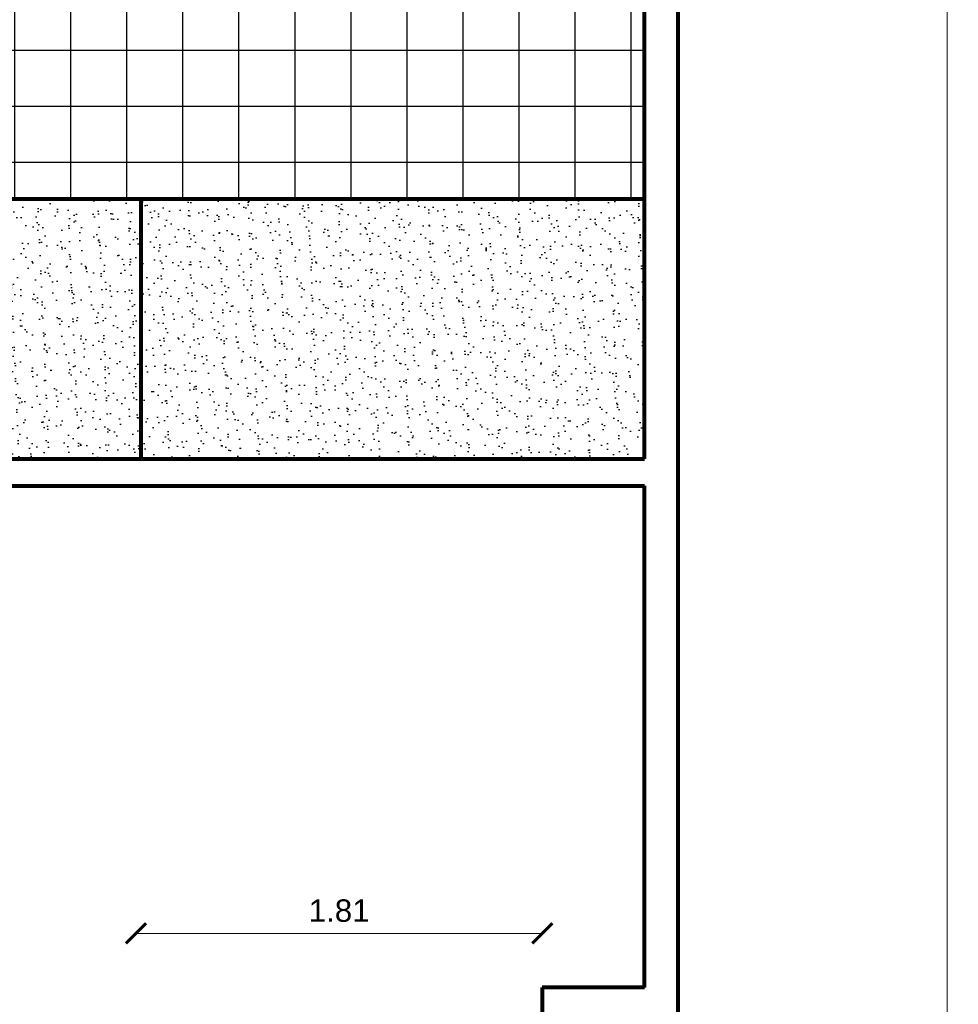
# Model space of a CAD drawing. Header units: inches. Extents: x -2.6 to 11.8, y -3.4 to 32.7.
# Tile 13 of 19: x 6.3 to 10.5, y 10.3 to 14.7. Entities that reach past the tile are written whole.
import ezdxf

# ---------------------------------------------------------------- set-up
doc = ezdxf.new("R2010")
doc.units = ezdxf.units.IN
doc.header["$MEASUREMENT"] = 0
doc.linetypes.add('CONTINUA', pattern=[0])
for name, color, linetype in [('Cotas', 60, 'Continuous'), ('Textura piso', 8, 'Continuous'), ('Vegetación', 3, 'Continuous')]:
    doc.layers.add(name, color=color, linetype=linetype)
doc.layers.add('Paredes', color=5, linetype='Continuous', lineweight=80)
doc.styles.get("Standard").update_dxf_attribs({"font": 'arial.ttf'})
doc.dimstyles.new('Cotas', dxfattribs={"dimtxt": 0.1, "dimasz": 0.09, "dimexe": 0.2, "dimexo": 0.4, "dimgap": 0.05, "dimtad": 1, "dimzin": 0, "dimdsep": 46, "dimtxsty": 'Standard', "dimblk": 'ARCHTICK', "dimcen": 0.09, "dimse1": 1, "dimse2": 1, "dimclrd": 60, "dimclre": 256, "dimadec": 0, "dimazin": 0, "dimtfac": 1, "dimtix": 1, "dimtofl": 0, "dimtmove": 1, "dimatfit": 3, "dimfxl": 0, "dimtolj": 1, "dimtzin": 0, "dimlwd": 9, "dimarcsym": 0})

# ---------------------------------------------------------------- blocks, each defined once
blk = doc.blocks.new('_ArchTick')
at = {"color": 0, "linetype": 'ByBlock', "const_width": 0.15}
blk.add_lwpolyline([(-0.5, -0.5), (0.5, 0.5)], dxfattribs=at)
blk = doc.blocks.new('*D105')
at = {"layer": 'Cotas', "color": 60, "linetype": 'CONTINUA', "lineweight": 9, "transparency": 16777216}
blk.add_line((10.4099, 30.05), (10.4099, 0), dxfattribs=at)
at = {"layer": 'Defpoints', "color": 0, "transparency": 16777216}
for p in [(10.4099, 30.05), (10.4099, 0), (10.4099, 0)]:
    blk.add_point(p, dxfattribs=at)
at = {"layer": 'Cotas', "color": 60, "lineweight": 9, "transparency": 16777216, "xscale": 0.09, "yscale": 0.09, "zscale": 0.09}
for p, rotation in [((10.4099, 30.05), 90), ((10.4099, 0), 270)]:
    blk.add_blockref('_ArchTick', p, dxfattribs=dict(at, rotation=rotation))
at = {"layer": 'Cotas', "color": 0, "transparency": 16777216, "insert": (10.3088, 15.025), "char_height": 0.1, "attachment_point": 5, "rotation": 90}
blk.add_mtext('\\A1;30.05', dxfattribs=at)
blk = doc.blocks.new('*D124')
at = {"layer": 'Cotas', "color": 60, "linetype": 'CONTINUA', "lineweight": 9, "transparency": 16777216}
blk.add_line((6.7907, 10.5859), (8.6036, 10.5859), dxfattribs=at)
at = {"layer": 'Defpoints', "color": 0, "transparency": 16777216}
for p in [(6.7907, 10.5859), (8.6036, 10.5859), (8.6036, 10.5859)]:
    blk.add_point(p, dxfattribs=at)
at = {"layer": 'Cotas', "color": 60, "lineweight": 9, "transparency": 16777216, "xscale": 0.09, "yscale": 0.09, "zscale": 0.09, "rotation": 180}
blk.add_blockref('_ArchTick', (6.7907, 10.5859), dxfattribs=at)
at = {"layer": 'Cotas', "color": 60, "lineweight": 9, "transparency": 16777216, "xscale": 0.09, "yscale": 0.09, "zscale": 0.09}
blk.add_blockref('_ArchTick', (8.6036, 10.5859), dxfattribs=at)
at = {"layer": 'Cotas', "color": 0, "transparency": 16777216, "insert": (7.6972, 10.6869), "char_height": 0.1, "attachment_point": 5}
blk.add_mtext('\\A1;1.81', dxfattribs=at)

msp = doc.modelspace()

# ---------------------------------------------------------------- hatches: boundary and pattern name
at = {"layer": 'Textura piso'}
h = msp.add_hatch(dxfattribs=at)
h.set_pattern_fill('ANSI37', color=256, scale=2, angle=315, style=0)
h.set_pattern_definition([(0, (-26.74984, -126.97242), (7e-17, 0.25), []), (90, (-26.74984, -126.97242), (-0.25, 7e-17), [])])
edge = h.paths.add_edge_path()
edge.add_line((9.0599, 13.8641), (9.0599, 19.6663))
edge.add_ellipse((9.0483, 19.6701), major_axis=(0.00575, 0.00575), ratio=1, start_angle=220.3243, end_angle=315, ccw=False)
edge.add_line((9.0476, 19.662), (9.0322, 19.6658))
edge.add_line((9.0322, 19.6658), (9.0322, 19.6714))
edge.add_ellipse((9.0521, 19.6552), major_axis=(0.0182, 0.0182), ratio=1, start_angle=95.834, end_angle=134.8998)
edge.add_line((9.0265, 19.6552), (9.0221, 19.6552))
edge.add_line((9.0221, 19.6552), (9.0221, 19.645))
edge.add_line((9.0221, 19.645), (8.9681, 19.645))
edge.add_ellipse((9.0207, 20.4728), major_axis=(0.5865, 0.5865), ratio=1, start_angle=134.7855, end_angle=221.3655, ccw=False)
edge.add_line((8.1912, 20.4759), (8.1599, 20.4759))
edge.add_line((8.1599, 20.4759), (7.6499, 20.4759))
edge.add_line((7.6499, 20.4759), (2.4642, 20.4759))
edge.add_line((2.4642, 20.4759), (2.4642, 20.3041))
edge.add_line((2.4642, 20.3041), (2.4642, 20.0441))
edge.add_line((2.4642, 20.0441), (2.4642, 19.8541))
edge.add_line((2.4642, 19.8541), (2.4642, 19.5941))
edge.add_line((2.4642, 19.5941), (2.4642, 19.4141))
edge.add_line((2.4642, 19.4141), (2.4642, 19.1541))
edge.add_line((2.4642, 19.1541), (2.4642, 18.9741))
edge.add_line((2.4642, 18.9741), (2.4642, 18.7141))
edge.add_line((2.4642, 18.7141), (2.4642, 18.5341))
edge.add_line((2.4642, 18.5341), (2.4642, 18.2741))
edge.add_line((2.4642, 18.2741), (2.4642, 18.0941))
edge.add_line((2.4642, 18.0941), (2.4642, 17.8341))
edge.add_line((2.4642, 17.8341), (2.4642, 17.6541))
edge.add_line((2.4642, 17.6541), (2.4642, 17.3941))
edge.add_line((2.4642, 17.3941), (2.4642, 17.2141))
edge.add_line((2.4642, 17.2141), (2.4642, 16.9541))
edge.add_line((2.4642, 16.9541), (2.4642, 16.7741))
edge.add_line((2.4642, 16.7741), (2.4642, 16.5141))
edge.add_line((2.4642, 16.5141), (2.4642, 16.3341))
edge.add_line((2.4642, 16.3341), (2.4642, 16.0741))
edge.add_line((2.4642, 16.0741), (2.4642, 15.8941))
edge.add_line((2.4642, 15.8941), (2.4642, 15.6341))
edge.add_line((2.4642, 15.6341), (2.4642, 15.4541))
edge.add_line((2.4642, 15.4541), (2.4642, 15.1941))
edge.add_line((2.4642, 15.1941), (2.4642, 15.0141))
edge.add_line((2.4642, 15.0141), (2.4642, 14.7541))
edge.add_line((2.4642, 14.7541), (2.4642, 14.5741))
edge.add_line((2.4642, 14.5741), (2.4642, 14.3141))
edge.add_line((2.4642, 14.3141), (2.4642, 14.1341))
edge.add_line((2.4642, 14.1341), (2.4642, 13.8641))
edge.add_line((2.4642, 13.8641), (5.3119, 13.8641))
edge.add_line((5.3119, 13.8641), (9.0599, 13.8641))
h.paths.add_polyline_path([(5.2947, 17.8973), (5.9829, 17.8973), (5.9829, 17.7757), (5.2947, 17.7757)], flags=24)
h.paths.add_polyline_path([(5.1961, 18.2365), (5.9816, 18.2365), (5.9816, 18.0053), (5.1961, 18.0053)], flags=24)
at = {"layer": 'Vegetación'}
h = msp.add_hatch(dxfattribs=at)
h.set_pattern_fill('AR-SAND', color=256, scale=0.05, angle=-45, style=0)
h.set_pattern_definition([(352.5, (-26.85975, 63.31454), (0.06589636, 0.07035066), [0, -0.076, 0, -0.085, 0, -0.08125]), (322.5, (-26.85975, 63.31454), (0.16234899, 0.03720688), [0, -0.041, 0, -0.0685, 0, -0.02625]), (282.5, (-26.90324, 63.35803), (0.11030162, -0.10990146), [0, -0.025, 0, -0.09, 0, -0.1175]), (272.5, (-26.90324, 63.35803), (0.13731314, -0.0752521), [0, -0.0125, 0, -0.059, 0, -0.0675])])
h.paths.add_polyline_path([(9.0599, 12.7041), (9.0599, 13.8641), (6.8119, 13.8641), (6.8119, 12.7041)])
h.paths.add_polyline_path([(6.8119, 12.7041), (6.8119, 13.8641), (5.3119, 13.8641), (5.3119, 12.7041)])

# ---------------------------------------------------------------- linework, layer by layer
at = {"layer": 'Paredes'}
for p, q in [((9.2099, 0), (9.2099, 30.05)), ((9.0599, 12.7041), (9.0599, 23.8773)), ((5.3119, 13.8641), (9.0599, 13.8641)), ((6.8119, 13.8641), (6.8119, 12.7041)), ((5.3119, 12.7041), (9.0599, 12.7041)), ((5.1619, 12.5841), (9.0599, 12.5841)), ((9.0599, 10.3444), (9.0599, 12.5841)), ((9.0599, 11.4662), (9.0599, 11.6175)), ((9.0599, 10.3444), (8.6036, 10.3444)), ((8.6036, 10.3444), (8.6036, 9.9444))]:
    msp.add_line(p, q, dxfattribs=at)

# ---------------------------------------------------------------- dimensions: what is measured, and where the dimension line sits
at = {"layer": 'Cotas'}
dim = msp.add_linear_dim(base=(10.4099, 0), p1=(10.4099, 30.05), p2=(10.4099, 0), angle=270, dimstyle='Cotas', dxfattribs=at)
dim.commit()
dim.dimension.update_dxf_attribs({"geometry": '*D105', "text_midpoint": (10.3088, 15.025)})
dim = msp.add_linear_dim(base=(8.6036, 10.5859), p1=(6.7907, 10.5859), p2=(8.6036, 10.5859), dimstyle='Cotas', dxfattribs=at)
dim.commit()
dim.dimension.update_dxf_attribs({"geometry": '*D124', "text_midpoint": (7.6972, 10.6869)})

doc.saveas('drawing.dxf')
